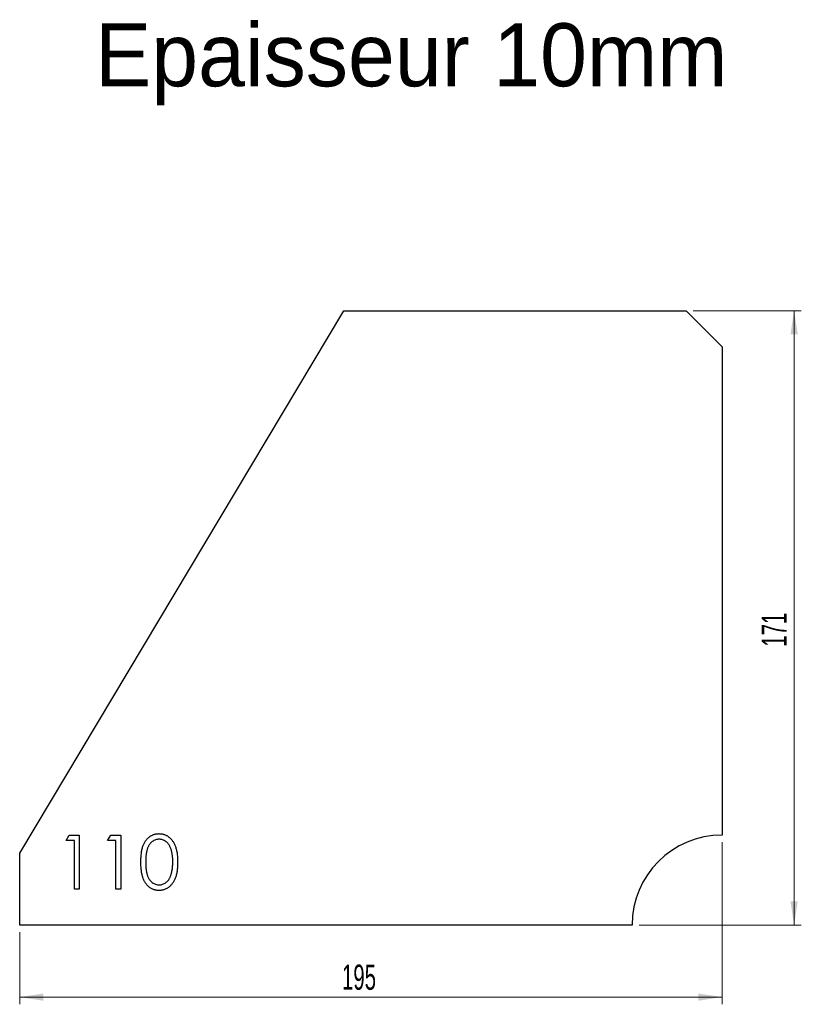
# Model space of a CAD drawing. Header units: millimetres. Extents: x 142 to 359, y 273 to 547.
import ezdxf

# ---------------------------------------------------------------- set-up
doc = ezdxf.new("R2010")
doc.units = ezdxf.units.MM
doc.header["$LTSCALE"] = 2
doc.styles.add('SLDTEXTSTYLE1', font='TXT', dxfattribs={"width": 0.605})
doc.dimstyles.new('SLDDIMSTYLE0', dxfattribs={"dimtxt": 7, "dimasz": 6.604, "dimexe": 0, "dimexo": 0.0625, "dimgap": 1.75, "dimtad": 1, "dimrnd": 1e-09, "dimzin": 12, "dimdsep": 46, "dimtxsty": 'SLDTEXTSTYLE1', "dimsah": 1, "dimcen": 0.09, "dimadec": 0, "dimazin": 3, "dimtfac": 1, "dimtofl": 0, "dimtmove": 0, "dimatfit": 3, "dimfxl": 1, "dimfrac": 2, "dimtolj": 1, "dimtzin": 12, "dimarcsym": 0})
doc.dimstyles.new('SLDDIMSTYLE1', dxfattribs={"dimtxt": 7, "dimasz": 6.604, "dimexe": 0, "dimexo": 0.0625, "dimgap": 1.75, "dimtad": 1, "dimdec": 0, "dimrnd": 1e-09, "dimzin": 12, "dimdsep": 46, "dimtxsty": 'SLDTEXTSTYLE1', "dimsah": 1, "dimcen": 0.09, "dimadec": 0, "dimazin": 3, "dimtfac": 1, "dimtdec": 0, "dimtofl": 0, "dimtmove": 0, "dimatfit": 3, "dimfxl": 1, "dimfrac": 2, "dimtolj": 1, "dimtzin": 12, "dimarcsym": 0})

# ---------------------------------------------------------------- blocks, each defined once
blk = doc.blocks.new('_D')
at = {"color": 7, "linetype": 'Continuous', "lineweight": 0, "transparency": 16777216}
for p, q in [((337.32, 318.48), (337.32, 273.48)), ((142.32, 293.48), (142.32, 273.48)), ((142.32, 275.48), (337.32, 275.48))]:
    blk.add_line(p, q, dxfattribs=at)
at = {"color": 7, "linetype": 'Continuous', "lineweight": 18, "transparency": 16777216}
for points in [[(142.32, 275.48), (148.92, 274.46), (148.92, 276.49)], [(337.32, 275.48), (330.72, 276.49), (330.72, 274.46)]]:
    blk.add_solid(points, dxfattribs=at)
at = {"color": 7, "linetype": 'Continuous', "lineweight": 18, "transparency": 16777216, "insert": (231.8, 284.5), "char_height": 7, "attachment_point": 1, "style": 'SLDTEXTSTYLE1'}
blk.add_mtext('195', dxfattribs=at)
blk = doc.blocks.new('_D_1')
at = {"color": 7, "linetype": 'Continuous', "lineweight": 0, "transparency": 16777216}
for p, q in [((329.32, 466.08), (359.32, 466.08)), ((357.32, 295.48), (357.32, 466.08)), ((314.32, 295.48), (359.32, 295.48))]:
    blk.add_line(p, q, dxfattribs=at)
at = {"color": 7, "linetype": 'Continuous', "lineweight": 18, "transparency": 16777216}
for points in [[(357.32, 466.08), (356.3, 459.47), (358.34, 459.47)], [(357.32, 295.48), (358.34, 302.08), (356.3, 302.08)]]:
    blk.add_solid(points, dxfattribs=at)
at = {"color": 7, "linetype": 'Continuous', "lineweight": 18, "transparency": 16777216, "insert": (348.3, 372.76), "char_height": 7, "attachment_point": 1, "rotation": 90, "style": 'SLDTEXTSTYLE1'}
blk.add_mtext('171', dxfattribs=at)

msp = doc.modelspace()

# ---------------------------------------------------------------- linework, layer by layer
at = {"color": 7, "linetype": 'Continuous', "lineweight": 25}
for p, q in [((142.32, 315.477), (232.32, 466.077)), ((232.32, 466.077), (327.32, 466.077)), ((327.32, 466.077), (337.32, 456.077)), ((337.32, 456.077), (337.32, 320.477)), ((142.32, 295.477), (142.32, 315.477)), ((312.32, 295.477), (142.32, 295.477))]:
    msp.add_line(p, q, dxfattribs=at)
at = {"color": 1, "linetype": 'Continuous', "lineweight": 25}
for p, q in [((155.204, 318.938), (156.085, 320.477)), ((156.085, 320.477), (158.858, 320.477)), ((158.858, 320.477), (158.858, 305.477)), ((166.743, 318.938), (167.623, 320.477)), ((167.623, 320.477), (170.396, 320.477)), ((170.396, 320.477), (170.396, 305.477)), ((157.512, 318.938), (155.204, 318.938)), ((157.512, 305.477), (157.512, 318.938)), ((169.05, 318.938), (166.743, 318.938)), ((169.05, 305.477), (169.05, 318.938)), ((158.858, 305.477), (157.512, 305.477)), ((170.396, 305.477), (169.05, 305.477))]:
    msp.add_line(p, q, dxfattribs=at)
at = {"color": 7, "linetype": 'Continuous', "lineweight": 25}
msp.add_arc((337.32, 295.477), 25, 90, 180, dxfattribs=at)
at = {"color": 1, "linetype": 'Continuous', "lineweight": 25}
for points, knots in [([(175.973, 312.971), (175.975, 313.211), (175.978, 313.678), (176.008, 314.359), (176.058, 314.997), (176.128, 315.594), (176.212, 316.148), (176.324, 316.659), (176.452, 317.129), (176.6, 317.559), (176.767, 317.956), (176.949, 318.327), (177.153, 318.67), (177.367, 318.992), (177.6, 319.287), (177.846, 319.56), (178.113, 319.804), (178.394, 320.026), (178.689, 320.221), (178.992, 320.393), (179.304, 320.539), (179.626, 320.654), (179.954, 320.75), (180.291, 320.815), (180.637, 320.856), (180.87, 320.86), (180.988, 320.862)], [0, 0, 0, 0, 0.0685946, 0.133246, 0.1943126, 0.2512792, 0.3045134, 0.3542349, 0.4004806, 0.4434108, 0.4840149, 0.5232523, 0.5610424, 0.5979002, 0.6335185, 0.6683144, 0.7024957, 0.7366854, 0.7702932, 0.8034373, 0.835913, 0.8684602, 0.9008465, 0.9334665, 0.9662576, 1, 1, 1, 1]), ([(180.988, 320.862), (181.108, 320.859), (181.345, 320.855), (181.696, 320.815), (182.038, 320.749), (182.371, 320.655), (182.698, 320.539), (183.015, 320.392), (183.324, 320.222), (183.621, 320.023), (183.909, 319.8), (184.181, 319.548), (184.437, 319.27), (184.68, 318.968), (184.903, 318.636), (185.115, 318.282), (185.306, 317.897), (185.489, 317.489), (185.647, 317.047), (185.789, 316.572), (185.905, 316.06), (186, 315.512), (186.075, 314.927), (186.129, 314.307), (186.158, 313.65), (186.163, 313.201), (186.166, 312.971)], [0, 0, 0, 0, 0.0337881, 0.0671939, 0.0998624, 0.1325666, 0.1651512, 0.1979132, 0.231319, 0.2650833, 0.2992553, 0.3343986, 0.3699428, 0.4062836, 0.4440638, 0.4829977, 0.5233544, 0.5655366, 0.6096129, 0.6563908, 0.7058855, 0.7583245, 0.8138318, 0.8727946, 0.9347222, 1, 1, 1, 1]), ([(181.033, 319.323), (180.868, 319.314), (180.535, 319.297), (180.045, 319.174), (179.575, 318.96), (179.201, 318.724), (178.914, 318.5), (178.713, 318.305), (178.523, 318.093), (178.349, 317.859), (178.186, 317.609), (178.036, 317.339), (177.901, 317.048), (177.776, 316.737), (177.667, 316.396), (177.576, 316.02), (177.493, 315.606), (177.434, 315.153), (177.381, 314.663), (177.347, 314.135), (177.321, 313.569), (177.32, 313.178), (177.32, 312.977)], [0, 0, 0, 0, 0.0603866, 0.1208832, 0.1827546, 0.247811, 0.2812991, 0.3150876, 0.3497024, 0.3848566, 0.4209662, 0.4585112, 0.4971747, 0.537602, 0.580503, 0.6274675, 0.6783882, 0.7339832, 0.7937467, 0.8577137, 0.9266979, 1, 1, 1, 1]), ([(184.82, 312.977), (184.817, 313.157), (184.813, 313.51), (184.795, 314.026), (184.749, 314.517), (184.699, 314.984), (184.624, 315.424), (184.544, 315.842), (184.436, 316.232), (184.321, 316.599), (184.188, 316.941), (184.043, 317.259), (183.888, 317.554), (183.719, 317.825), (183.539, 318.074), (183.343, 318.295), (183.139, 318.496), (182.852, 318.725), (182.477, 318.959), (182.011, 319.174), (181.526, 319.297), (181.197, 319.314), (181.033, 319.323)], [0, 0, 0, 0, 0.0656812, 0.1284865, 0.1881751, 0.2451061, 0.2994484, 0.3508229, 0.3999417, 0.4466717, 0.4912545, 0.5333763, 0.5738528, 0.6125263, 0.6495971, 0.685532, 0.7201058, 0.7538377, 0.8189254, 0.8804935, 0.9403113, 1, 1, 1, 1]), ([(180.988, 305.092), (180.87, 305.094), (180.637, 305.098), (180.291, 305.139), (179.956, 305.205), (179.629, 305.296), (179.309, 305.409), (179, 305.555), (178.698, 305.724), (178.406, 305.916), (178.127, 306.136), (177.861, 306.379), (177.614, 306.652), (177.384, 306.949), (177.166, 307.269), (176.965, 307.616), (176.779, 307.988), (176.609, 308.388), (176.458, 308.822), (176.325, 309.294), (176.22, 309.809), (176.13, 310.362), (176.058, 310.956), (176.008, 311.592), (175.977, 312.269), (175.975, 312.733), (175.973, 312.971)], [0, 0, 0, 0, 0.0337871, 0.0666217, 0.0992849, 0.1313612, 0.1635852, 0.1961039, 0.2289023, 0.2621581, 0.2959912, 0.3302178, 0.3650598, 0.4009507, 0.4376204, 0.4757075, 0.5153807, 0.5564135, 0.5997648, 0.6464242, 0.6964314, 0.7497815, 0.8065733, 0.8674355, 0.9318868, 1, 1, 1, 1]), ([(177.32, 312.977), (177.32, 312.777), (177.321, 312.388), (177.347, 311.823), (177.382, 311.296), (177.428, 310.806), (177.496, 310.355), (177.572, 309.941), (177.664, 309.564), (177.773, 309.223), (177.898, 308.912), (178.034, 308.622), (178.179, 308.35), (178.343, 308.1), (178.521, 307.868), (178.709, 307.653), (178.915, 307.461), (179.2, 307.231), (179.577, 306.993), (180.051, 306.786), (180.538, 306.656), (180.868, 306.639), (181.033, 306.631)], [0, 0, 0, 0, 0.0729511, 0.1415837, 0.2059265, 0.2653014, 0.3205972, 0.3718165, 0.4187898, 0.4616987, 0.5021336, 0.5408043, 0.5781805, 0.6142969, 0.6496782, 0.6842995, 0.718359, 0.7520809, 0.8176524, 0.8797221, 0.9399656, 1, 1, 1, 1]), ([(186.166, 312.971), (186.163, 312.742), (186.157, 312.295), (186.129, 311.641), (186.074, 311.024), (186.004, 310.442), (185.908, 309.897), (185.79, 309.388), (185.658, 308.913), (185.496, 308.475), (185.319, 308.068), (185.126, 307.688), (184.919, 307.331), (184.693, 307.001), (184.453, 306.695), (184.193, 306.419), (183.92, 306.165), (183.631, 305.94), (183.329, 305.742), (183.021, 305.566), (182.701, 305.423), (182.375, 305.301), (182.04, 305.207), (181.696, 305.143), (181.345, 305.098), (181.108, 305.094), (180.988, 305.092)], [0, 0, 0, 0, 0.06506329, 0.12677317, 0.18551576, 0.24076468, 0.2929798, 0.34225037, 0.38891929, 0.43277566, 0.47462843, 0.51477469, 0.55360589, 0.59142641, 0.62802812, 0.66380363, 0.69898434, 0.73359149, 0.76762847, 0.80120835, 0.83426384, 0.86698069, 0.89971974, 0.93270191, 0.96617588, 1, 1, 1, 1]), ([(184.252, 309.206), (184.297, 309.34), (184.389, 309.612), (184.507, 310.033), (184.6, 310.475), (184.684, 310.936), (184.741, 311.418), (184.787, 311.92), (184.814, 312.442), (184.818, 312.797), (184.82, 312.977)], [0, 0, 0, 0, 0.11058834, 0.22454175, 0.34250349, 0.4643241, 0.59075603, 0.72222748, 0.85884284, 1, 1, 1, 1]), ([(181.033, 306.631), (181.2, 306.638), (181.531, 306.651), (182.016, 306.783), (182.487, 306.982), (182.856, 307.218), (183.137, 307.442), (183.338, 307.633), (183.522, 307.848), (183.697, 308.079), (183.858, 308.331), (184.004, 308.603), (184.137, 308.897), (184.213, 309.101), (184.252, 309.206)], [0, 0, 0, 0, 0.1128134, 0.2253939, 0.3395948, 0.4596754, 0.5217352, 0.5839258, 0.6481741, 0.713881, 0.7810045, 0.8514509, 0.9240507, 1, 1, 1, 1])]:
    msp.add_open_spline(points, degree=3, knots=knots, dxfattribs=at)

# ---------------------------------------------------------------- texts
at = {"insert": (163.221, 545.872), "char_height": 17.5, "attachment_point": 1}
msp.add_mtext_dynamic_manual_height_columns('Epaisseur 10mm', width=326.11141, gutter_width=87.5, heights=[0], dxfattribs=at)

# ---------------------------------------------------------------- dimensions: what is measured, and where the dimension line sits
at = {"color": 7, "linetype": 'Continuous', "lineweight": 18}
dim = msp.add_linear_dim(base=(357.32, 466.077), p1=(312.32, 295.477), p2=(327.32, 466.077), angle=90, dimstyle='SLDDIMSTYLE1', dxfattribs=at)
dim.commit()
dim.dimension.update_dxf_attribs({"geometry": '_D_1', "text_midpoint": (357.32, 380.777), "dimtype": 160})
dim = msp.add_linear_dim(base=(337.32, 275.477), p1=(142.32, 295.477), p2=(337.32, 320.477), dimstyle='SLDDIMSTYLE0', dxfattribs=at)
dim.commit()
dim.dimension.update_dxf_attribs({"geometry": '_D', "text_midpoint": (239.82, 275.477), "dimtype": 160})

doc.saveas('drawing.dxf')
